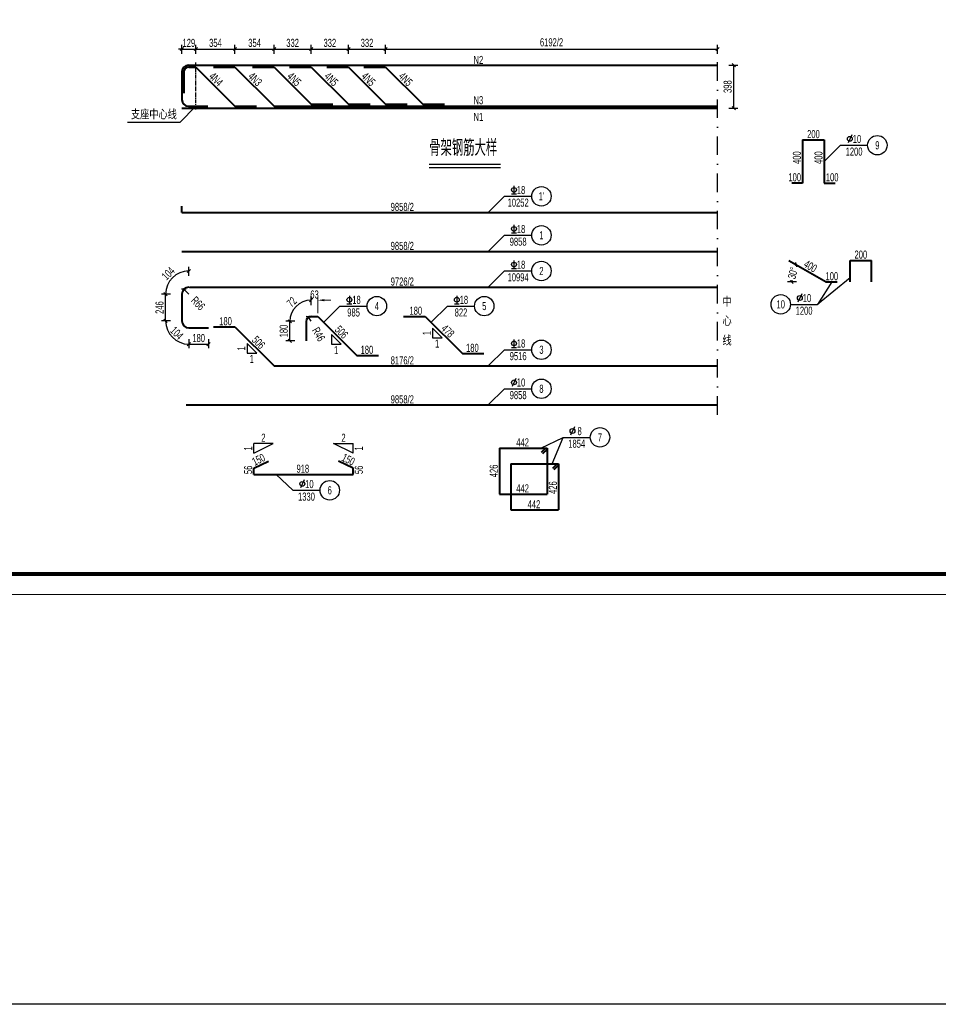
# Model space of a CAD drawing. Header units: millimetres. Extents: x -120871 to -111289, y -80062 to -71425.
# Tile 21 of 37: x -114070 to -112936, y -80062 to -78846. Entities that reach past the tile are written whole.
import ezdxf
from ezdxf.enums import TextEntityAlignment as Align

# ---------------------------------------------------------------- set-up
doc = ezdxf.new("R2010")
doc.units = ezdxf.units.MM
doc.header["$LTSCALE"] = 0.3
doc.header["$PDMODE"] = 99
doc.linetypes.add('CENTER', pattern=[50.8, 31.75, -6.35, 6.35, -6.35])
doc.linetypes.add('DASHDOTX2', pattern=[50.8, 25.4, -12.7, 0, -12.7])
doc.layers.get('0').update_dxf_attribs({"lineweight": 18})
for name, color, linetype, lineweight in [('BM1', 7, 'Continuous', 15), ('文字', 4, 'Continuous', 18), ('标注', 7, 'Continuous', 18), ('钢筋', 1, 'Continuous', 40)]:
    doc.layers.add(name, color=color, linetype=linetype, lineweight=lineweight)
for name, color, linetype in [('LOCKUP', 7, 'Continuous'), ('其它', 5, 'Continuous'), ('点划线', 7, 'CENTER'), ('附属', 7, 'Continuous')]:
    doc.layers.add(name, color=color, linetype=linetype)
doc.styles.add('hz-e', font='hztxt_e.shx', dxfattribs={"width": 0.7, "bigfont": 'hztxt.shx'})
doc.dimstyles.new('ISO-50', dxfattribs={"dimscale": 0.625, "dimtxt": 25, "dimasz": 10, "dimexe": 12.5, "dimexo": 6.25, "dimgap": 6.25, "dimtad": 1, "dimdec": 0, "dimdsep": 46, "dimtxsty": 'hz-e', "dimblk": 'OBLIQUE', "dimcen": 2.5, "dimadec": 0, "dimazin": 0, "dimtfac": 1, "dimtdec": 0, "dimtix": 1, "dimtmove": 2, "dimatfit": 3, "dimldrblk": 'OBLIQUE', "dimfxl": 15, "dimfxlon": 1, "dimarcsym": 0})

# ---------------------------------------------------------------- blocks, each defined once
blk = doc.blocks.new('_Oblique')
at = {"color": 0, "linetype": 'ByBlock', "lineweight": -2}
blk.add_line((-0.5, -0.5), (0.5, 0.5), dxfattribs=at)
blk = doc.blocks.new('*D208')
at = {"layer": 'Defpoints', "color": 0}
for p in [(-113120.5, -79143.2), (-113114.4, -79155.3), (-113074.3, -79169.9), (-113074.3, -79169.9), (-113061, -79169.9)]:
    blk.add_point(p, dxfattribs=at)
at = {"layer": '标注', "color": 0, "lineweight": -2}
blk.add_line((-113111, -79169.9), (-113122, -79169.9), dxfattribs=at)
for start, end in [(150, 152.9763), (177.0237, 180)]:
    blk.add_arc((-113074.3, -79169.9), 42.7, start, end, dxfattribs=at)
at = {"layer": '标注', "color": 0, "lineweight": -2, "xscale": 4, "yscale": 4, "zscale": 4}
for p, rotation in [((-113111.3, -79148.6), 59.99999999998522), ((-113117, -79169.9), 270.000000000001)]:
    blk.add_blockref('_Oblique', p, dxfattribs=dict(at, rotation=rotation))
at = {"layer": '标注', "color": 0, "insert": (-113115.5, -79158.9), "char_height": 10, "attachment_point": 5, "rotation": 75, "style": 'hz-e'}
blk.add_mtext('30°', dxfattribs=at)
blk = doc.blocks.new('*D121')
at = {"layer": 'Defpoints', "color": 0}
for p in [(-113208.5, -78902.2), (-113188.5, -78902.2), (-113208.5, -78955.2)]:
    blk.add_point(p, dxfattribs=at)
at = {"layer": '标注', "color": 0, "lineweight": -2}
for p, q in [((-113194.5, -78902.2), (-113183.5, -78902.2)), ((-113188.5, -78955.2), (-113188.5, -78902.2)), ((-113194.5, -78955.2), (-113183.5, -78955.2))]:
    blk.add_line(p, q, dxfattribs=at)
at = {"layer": '标注', "color": 0, "lineweight": -2, "xscale": 4, "yscale": 4, "zscale": 4}
for p, rotation in [((-113188.5, -78902.2), 90), ((-113188.5, -78955.2), 270)]:
    blk.add_blockref('_Oblique', p, dxfattribs=dict(at, rotation=rotation))
at = {"layer": '标注', "color": 0, "insert": (-113196, -78928.7), "char_height": 10, "attachment_point": 5, "rotation": 90, "style": 'hz-e'}
blk.add_mtext('398', dxfattribs=at)
blk = doc.blocks.new('*D178')
at = {"layer": 'Defpoints', "color": 0}
for p in [(-113208.5, -78882.2), (-113618.3, -78902.2), (-113208.5, -78902.2)]:
    blk.add_point(p, dxfattribs=at)
at = {"layer": '标注', "color": 0, "lineweight": -2}
for p, q in [((-113618.3, -78888.2), (-113618.3, -78877.2)), ((-113208.5, -78888.2), (-113208.5, -78877.2)), ((-113618.3, -78882.2), (-113208.5, -78882.2))]:
    blk.add_line(p, q, dxfattribs=at)
at = {"layer": '标注', "color": 0, "lineweight": -2, "xscale": 4, "yscale": 4, "zscale": 4, "rotation": 180}
blk.add_blockref('_Oblique', (-113618.3, -78882.2), dxfattribs=at)
at = {"layer": '标注', "color": 0, "lineweight": -2, "xscale": 4, "yscale": 4, "zscale": 4}
blk.add_blockref('_Oblique', (-113208.5, -78882.2), dxfattribs=at)
at = {"layer": '标注', "color": 0, "insert": (-113413.4, -78874), "char_height": 10, "attachment_point": 5, "style": 'hz-e'}
blk.add_mtext('6192/2', dxfattribs=at)
blk = doc.blocks.new('*D179')
at = {"layer": 'Defpoints', "color": 0}
for p in [(-113852.4, -78882.2), (-113869.8, -78902.2), (-113852.4, -78902.2)]:
    blk.add_point(p, dxfattribs=at)
at = {"layer": '标注', "color": 0, "lineweight": -2}
for p, q in [((-113869.8, -78888.2), (-113869.8, -78877.2)), ((-113852.4, -78888.2), (-113852.4, -78877.2)), ((-113869.8, -78882.2), (-113873.8, -78882.2)), ((-113869.8, -78882.2), (-113852.4, -78882.2)), ((-113852.4, -78882.2), (-113848.4, -78882.2))]:
    blk.add_line(p, q, dxfattribs=at)
at = {"layer": '标注', "color": 0, "lineweight": -2, "xscale": 4, "yscale": 4, "zscale": 4}
blk.add_blockref('_Oblique', (-113869.8, -78882.2), dxfattribs=at)
at = {"layer": '标注', "color": 0, "lineweight": -2, "xscale": 4, "yscale": 4, "zscale": 4, "rotation": 180}
blk.add_blockref('_Oblique', (-113852.4, -78882.2), dxfattribs=at)
at = {"layer": '标注', "color": 0, "insert": (-113861.1, -78874.7), "char_height": 10, "attachment_point": 5, "style": 'hz-e'}
blk.add_mtext('129', dxfattribs=at)
blk = doc.blocks.new('*D180')
at = {"layer": 'Defpoints', "color": 0}
for p in [(-113804.2, -78882.2), (-113852.4, -78902.2), (-113804.2, -78902.2)]:
    blk.add_point(p, dxfattribs=at)
at = {"layer": '标注', "color": 0, "lineweight": -2}
for p, q in [((-113852.4, -78888.2), (-113852.4, -78877.2)), ((-113804.2, -78888.2), (-113804.2, -78877.2)), ((-113852.4, -78882.2), (-113804.2, -78882.2))]:
    blk.add_line(p, q, dxfattribs=at)
at = {"layer": '标注', "color": 0, "lineweight": -2, "xscale": 4, "yscale": 4, "zscale": 4, "rotation": 180}
blk.add_blockref('_Oblique', (-113852.4, -78882.2), dxfattribs=at)
at = {"layer": '标注', "color": 0, "lineweight": -2, "xscale": 4, "yscale": 4, "zscale": 4}
blk.add_blockref('_Oblique', (-113804.2, -78882.2), dxfattribs=at)
at = {"layer": '标注', "color": 0, "insert": (-113828.3, -78874.7), "char_height": 10, "attachment_point": 5, "style": 'hz-e'}
blk.add_mtext('354', dxfattribs=at)
blk = doc.blocks.new('*D181')
at = {"layer": 'Defpoints', "color": 0}
for p in [(-113755.9, -78882.2), (-113804.2, -78902.2), (-113755.9, -78902.2)]:
    blk.add_point(p, dxfattribs=at)
at = {"layer": '标注', "color": 0, "lineweight": -2}
for p, q in [((-113804.2, -78888.2), (-113804.2, -78877.2)), ((-113755.9, -78888.2), (-113755.9, -78877.2)), ((-113804.2, -78882.2), (-113755.9, -78882.2))]:
    blk.add_line(p, q, dxfattribs=at)
at = {"layer": '标注', "color": 0, "lineweight": -2, "xscale": 4, "yscale": 4, "zscale": 4, "rotation": 180}
blk.add_blockref('_Oblique', (-113804.2, -78882.2), dxfattribs=at)
at = {"layer": '标注', "color": 0, "lineweight": -2, "xscale": 4, "yscale": 4, "zscale": 4}
blk.add_blockref('_Oblique', (-113755.9, -78882.2), dxfattribs=at)
at = {"layer": '标注', "color": 0, "insert": (-113780, -78874.7), "char_height": 10, "attachment_point": 5, "style": 'hz-e'}
blk.add_mtext('354', dxfattribs=at)
blk = doc.blocks.new('*D182')
at = {"layer": 'Defpoints', "color": 0}
for p in [(-113710, -78882.2), (-113755.9, -78902.2), (-113710, -78902.2)]:
    blk.add_point(p, dxfattribs=at)
at = {"layer": '标注', "color": 0, "lineweight": -2}
for p, q in [((-113755.9, -78888.2), (-113755.9, -78877.2)), ((-113710, -78888.2), (-113710, -78877.2)), ((-113755.9, -78882.2), (-113710, -78882.2))]:
    blk.add_line(p, q, dxfattribs=at)
at = {"layer": '标注', "color": 0, "lineweight": -2, "xscale": 4, "yscale": 4, "zscale": 4, "rotation": 180}
blk.add_blockref('_Oblique', (-113755.9, -78882.2), dxfattribs=at)
at = {"layer": '标注', "color": 0, "lineweight": -2, "xscale": 4, "yscale": 4, "zscale": 4}
blk.add_blockref('_Oblique', (-113710, -78882.2), dxfattribs=at)
at = {"layer": '标注', "color": 0, "insert": (-113733, -78874.7), "char_height": 10, "attachment_point": 5, "style": 'hz-e'}
blk.add_mtext('332', dxfattribs=at)
blk = doc.blocks.new('*D183')
at = {"layer": 'Defpoints', "color": 0}
for p in [(-113664.2, -78882.2), (-113710, -78902.2), (-113664.2, -78902.2)]:
    blk.add_point(p, dxfattribs=at)
at = {"layer": '标注', "color": 0, "lineweight": -2}
for p, q in [((-113710, -78888.2), (-113710, -78877.2)), ((-113664.2, -78888.2), (-113664.2, -78877.2)), ((-113710, -78882.2), (-113664.2, -78882.2))]:
    blk.add_line(p, q, dxfattribs=at)
at = {"layer": '标注', "color": 0, "lineweight": -2, "xscale": 4, "yscale": 4, "zscale": 4, "rotation": 180}
blk.add_blockref('_Oblique', (-113710, -78882.2), dxfattribs=at)
at = {"layer": '标注', "color": 0, "lineweight": -2, "xscale": 4, "yscale": 4, "zscale": 4}
blk.add_blockref('_Oblique', (-113664.2, -78882.2), dxfattribs=at)
at = {"layer": '标注', "color": 0, "insert": (-113687.1, -78874.7), "char_height": 10, "attachment_point": 5, "style": 'hz-e'}
blk.add_mtext('332', dxfattribs=at)
blk = doc.blocks.new('*D184')
at = {"layer": 'Defpoints', "color": 0}
for p in [(-113618.3, -78882.2), (-113664.2, -78902.2), (-113618.3, -78902.2)]:
    blk.add_point(p, dxfattribs=at)
at = {"layer": '标注', "color": 0, "lineweight": -2}
for p, q in [((-113664.2, -78888.2), (-113664.2, -78877.2)), ((-113618.3, -78888.2), (-113618.3, -78877.2)), ((-113664.2, -78882.2), (-113618.3, -78882.2))]:
    blk.add_line(p, q, dxfattribs=at)
at = {"layer": '标注', "color": 0, "lineweight": -2, "xscale": 4, "yscale": 4, "zscale": 4, "rotation": 180}
blk.add_blockref('_Oblique', (-113664.2, -78882.2), dxfattribs=at)
at = {"layer": '标注', "color": 0, "lineweight": -2, "xscale": 4, "yscale": 4, "zscale": 4}
blk.add_blockref('_Oblique', (-113618.3, -78882.2), dxfattribs=at)
at = {"layer": '标注', "color": 0, "insert": (-113641.2, -78874.7), "char_height": 10, "attachment_point": 5, "style": 'hz-e'}
blk.add_mtext('332', dxfattribs=at)
blk = doc.blocks.new('*D185')
at = {"layer": 'Defpoints', "color": 0}
for p in [(-113869.8, -79217.9), (-113861, -79217.9), (-113861, -79217.9), (-113861, -79226.7), (-113885.9, -79232.3)]:
    blk.add_point(p, dxfattribs=at)
at = {"layer": '标注', "color": 0, "lineweight": -2}
for p, q in [((-113883.8, -79217.9), (-113894.8, -79217.9)), ((-113861, -79240.7), (-113861, -79251.7))]:
    blk.add_line(p, q, dxfattribs=at)
blk.add_arc((-113861, -79217.9), 28.8, 180, 270, dxfattribs=at)
at = {"layer": '标注', "color": 0, "lineweight": -2, "xscale": 4, "yscale": 4, "zscale": 4, "rotation": 90.00000000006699}
blk.add_blockref('_Oblique', (-113889.8, -79217.9), dxfattribs=at)
at = {"layer": '标注', "color": 0, "lineweight": -2, "xscale": 4, "yscale": 4, "zscale": 4}
blk.add_blockref('_Oblique', (-113861, -79246.7), dxfattribs=at)
at = {"layer": '标注', "color": 0, "insert": (-113876, -79233), "char_height": 10, "attachment_point": 5, "rotation": 315, "style": 'hz-e'}
blk.add_mtext('104', dxfattribs=at)
blk = doc.blocks.new('*D186')
at = {"layer": 'Defpoints', "color": 0}
for p in [(-113875.4, -79160.2), (-113861, -79176.3), (-113869.8, -79185.1), (-113861, -79185.1), (-113861, -79185.1)]:
    blk.add_point(p, dxfattribs=at)
at = {"layer": '标注', "color": 0, "lineweight": -2}
for p, q in [((-113861, -79162.3), (-113861, -79151.3)), ((-113883.8, -79185.1), (-113894.8, -79185.1))]:
    blk.add_line(p, q, dxfattribs=at)
blk.add_arc((-113861, -79185.1), 28.8, 90, 180, dxfattribs=at)
at = {"layer": '标注', "color": 0, "lineweight": -2, "xscale": 4, "yscale": 4, "zscale": 4}
blk.add_blockref('_Oblique', (-113861, -79156.3), dxfattribs=at)
at = {"layer": '标注', "color": 0, "lineweight": -2, "xscale": 4, "yscale": 4, "zscale": 4, "rotation": 270.000000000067}
blk.add_blockref('_Oblique', (-113889.8, -79185.1), dxfattribs=at)
at = {"layer": '标注', "color": 0, "insert": (-113886.6, -79159.4), "char_height": 10, "attachment_point": 5, "rotation": 45, "style": 'hz-e'}
blk.add_mtext('104', dxfattribs=at)
blk = doc.blocks.new('*D187')
at = {"layer": 'Defpoints', "color": 0}
for p in [(-113723.4, -79195.9), (-113710.3, -79212.4), (-113716.5, -79218.5), (-113710.3, -79218.5), (-113710.3, -79230.3)]:
    blk.add_point(p, dxfattribs=at)
at = {"layer": '标注', "color": 0, "lineweight": -2}
for p, q in [((-113710.3, -79198.4), (-113710.3, -79187.4)), ((-113730.5, -79218.5), (-113741.5, -79218.5))]:
    blk.add_line(p, q, dxfattribs=at)
blk.add_arc((-113710.3, -79218.5), 26.1, 90, 180, dxfattribs=at)
at = {"layer": '标注', "color": 0, "lineweight": -2, "xscale": 4, "yscale": 4, "zscale": 4}
blk.add_blockref('_Oblique', (-113710.3, -79192.4), dxfattribs=at)
at = {"layer": '标注', "color": 0, "lineweight": -2, "xscale": 4, "yscale": 4, "zscale": 4, "rotation": 270.0000000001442}
blk.add_blockref('_Oblique', (-113736.5, -79218.5), dxfattribs=at)
at = {"layer": '标注', "color": 0, "insert": (-113734.1, -79194.7), "char_height": 10, "attachment_point": 5, "rotation": 45, "style": 'hz-e'}
blk.add_mtext('72', dxfattribs=at)
blk = doc.blocks.new('*D188')
at = {"layer": 'Defpoints', "color": 0}
for p in [(-113867.2, -79178.9), (-113861, -79185.1)]:
    blk.add_point(p, dxfattribs=at)
at = {"layer": '标注', "color": 0, "lineweight": -2}
blk.add_line((-113861, -79185.1), (-113867.2, -79178.9), dxfattribs=at)
at = {"layer": '标注', "color": 0, "lineweight": -2, "xscale": 4, "yscale": 4, "zscale": 4, "rotation": 135.0000000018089}
blk.add_blockref('_Oblique', (-113867.2, -79178.9), dxfattribs=at)
at = {"layer": '标注', "color": 0, "insert": (-113849.8, -79196.3), "char_height": 10, "attachment_point": 5, "rotation": 315, "style": 'hz-e'}
blk.add_mtext('R66', dxfattribs=at)
blk = doc.blocks.new('*D189')
at = {"layer": 'Defpoints', "color": 0}
for p in [(-113713.4, -79213.2), (-113710.3, -79218.5)]:
    blk.add_point(p, dxfattribs=at)
at = {"layer": '标注', "color": 0, "lineweight": -2}
blk.add_line((-113710.3, -79218.5), (-113713.4, -79213.2), dxfattribs=at)
at = {"layer": '标注', "color": 0, "lineweight": -2, "xscale": 4, "yscale": 4, "zscale": 4, "rotation": 120.1531960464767}
blk.add_blockref('_Oblique', (-113713.4, -79213.2), dxfattribs=at)
at = {"layer": '标注', "color": 0, "insert": (-113701, -79234.5), "char_height": 10, "attachment_point": 5, "rotation": 300.1532, "style": 'hz-e'}
blk.add_mtext('R46', dxfattribs=at)
blk = doc.blocks.new('*D211')
at = {"layer": 'Defpoints', "color": 0}
for p in [(-113736.5, -79218.5), (-113716.5, -79218.5), (-113716.5, -79242.5)]:
    blk.add_point(p, dxfattribs=at)
at = {"layer": '标注', "color": 0, "lineweight": -2}
for p, q in [((-113730.5, -79218.5), (-113741.5, -79218.5)), ((-113736.5, -79242.5), (-113736.5, -79218.5)), ((-113730.5, -79242.5), (-113741.5, -79242.5))]:
    blk.add_line(p, q, dxfattribs=at)
at = {"layer": '标注', "color": 0, "lineweight": -2, "xscale": 4, "yscale": 4, "zscale": 4}
for p, rotation in [((-113736.5, -79218.5), 90), ((-113736.5, -79242.5), 270)]:
    blk.add_blockref('_Oblique', p, dxfattribs=dict(at, rotation=rotation))
at = {"layer": '标注', "color": 0, "insert": (-113744, -79230.5), "char_height": 10, "attachment_point": 5, "rotation": 90, "style": 'hz-e'}
blk.add_mtext('180', dxfattribs=at)
blk = doc.blocks.new('*D212')
at = {"layer": 'Defpoints', "color": 0}
for p in [(-113861, -79226.7), (-113837, -79226.7), (-113837, -79246.7)]:
    blk.add_point(p, dxfattribs=at)
at = {"layer": '标注', "color": 0, "lineweight": -2}
for p, q in [((-113861, -79240.7), (-113861, -79251.7)), ((-113837, -79240.7), (-113837, -79251.7)), ((-113861, -79246.7), (-113837, -79246.7))]:
    blk.add_line(p, q, dxfattribs=at)
at = {"layer": '标注', "color": 0, "lineweight": -2, "xscale": 4, "yscale": 4, "zscale": 4, "rotation": 180}
blk.add_blockref('_Oblique', (-113861, -79246.7), dxfattribs=at)
at = {"layer": '标注', "color": 0, "lineweight": -2, "xscale": 4, "yscale": 4, "zscale": 4}
blk.add_blockref('_Oblique', (-113837, -79246.7), dxfattribs=at)
at = {"layer": '标注', "color": 0, "insert": (-113849, -79239.2), "char_height": 10, "attachment_point": 5, "style": 'hz-e'}
blk.add_mtext('180', dxfattribs=at)
blk = doc.blocks.new('*D213')
at = {"layer": 'Defpoints', "color": 0}
for p in [(-113889.8, -79185.1), (-113869.8, -79185.1), (-113869.8, -79217.9)]:
    blk.add_point(p, dxfattribs=at)
at = {"layer": '标注', "color": 0, "lineweight": -2}
for p, q in [((-113883.8, -79185.1), (-113894.8, -79185.1)), ((-113889.8, -79217.9), (-113889.8, -79185.1)), ((-113883.8, -79217.9), (-113894.8, -79217.9))]:
    blk.add_line(p, q, dxfattribs=at)
at = {"layer": '标注', "color": 0, "lineweight": -2, "xscale": 4, "yscale": 4, "zscale": 4}
for p, rotation in [((-113889.8, -79185.1), 90), ((-113889.8, -79217.9), 270)]:
    blk.add_blockref('_Oblique', p, dxfattribs=dict(at, rotation=rotation))
at = {"layer": '标注', "color": 0, "insert": (-113897.3, -79201.5), "char_height": 10, "attachment_point": 5, "rotation": 90, "style": 'hz-e'}
blk.add_mtext('246', dxfattribs=at)

msp = doc.modelspace()

# ---------------------------------------------------------------- linework, layer by layer
msp.add_line((-114282.192, -79555.673), (-112160.777, -79555.673))
at = {"layer": 'BM1', "color": 0, "linetype": 'Continuous', "const_width": 4.999}
msp.add_lwpolyline([(-114198.27, -79530.676), (-114198.27, -78095.672), (-112185.775, -78095.672), (-112185.775, -79530.676)], close=True, dxfattribs=at)
at = {"layer": 'LOCKUP'}
msp.add_lwpolyline([(-115479.261, -72420.706), (-111289.294, -72420.706), (-111289.294, -80061.931), (-115479.261, -80061.931)], close=True, dxfattribs=at)
at = {"layer": '其它', "color": 5, "ltscale": 0.5}
msp.add_line((-113564.526, -79024.37), (-113476.23, -79024.37), dxfattribs=at)
at = {"layer": '标注', "ltscale": 0.5}
for p, q in [((-113701.92, -79208.383), (-113701.92, -79188.383)), ((-113693.92, -79192.383), (-113685.92, -79192.383))]:
    msp.add_line(p, q, dxfattribs=at)
at = {"layer": '标注'}
msp.add_solid([(-113693.92, -79191.05), (-113693.92, -79193.717), (-113701.92, -79192.383)], dxfattribs=at)
at = {"layer": '点划线', "linetype": 'CENTER', "ltscale": 0.5}
msp.add_line((-113852.424, -78956.906), (-113852.424, -78898.24), dxfattribs=at)
at = {"layer": '点划线', "linetype": 'DASHDOTX2', "ltscale": 3}
msp.add_line((-113208.493, -79333.826), (-113208.493, -78898.24), dxfattribs=at)
at = {"layer": '钢筋', "ltscale": 0.5}
for p, q in [((-113869.757, -78910.173), (-113869.757, -78944.973)), ((-113867.357, -78910.973), (-113867.357, -78936.573)), ((-113861.757, -78902.173), (-113208.493, -78902.173)), ((-113860.957, -78904.573), (-113852.424, -78904.573)), ((-113852.424, -78904.573), (-113804.157, -78952.84)), ((-113830.824, -78904.573), (-113804.157, -78904.573)), ((-113804.157, -78904.573), (-113755.89, -78952.84)), ((-113782.557, -78904.573), (-113755.89, -78904.573)), ((-113755.89, -78904.573), (-113710.024, -78950.44)), ((-113736.69, -78904.573), (-113710.024, -78904.573)), ((-113710.024, -78904.573), (-113664.157, -78950.44)), ((-113690.824, -78904.573), (-113664.157, -78904.573)), ((-113664.157, -78904.573), (-113618.29, -78950.44)), ((-113644.957, -78904.573), (-113618.29, -78904.573)), ((-113618.29, -78904.573), (-113572.424, -78950.44)), ((-113869.757, -78955.24), (-113208.493, -78955.24)), ((-113861.757, -78952.84), (-113837.757, -78952.84)), ((-113804.157, -78952.84), (-113777.49, -78952.84)), ((-113755.89, -78952.84), (-113208.493, -78952.84)), ((-113710.024, -78950.44), (-113683.357, -78950.44)), ((-113664.157, -78950.44), (-113637.49, -78950.44)), ((-113618.29, -78950.44), (-113591.624, -78950.44)), ((-113572.424, -78950.44), (-113545.757, -78950.44)), ((-113103.461, -78994.386), (-113103.461, -79047.719)), ((-113103.461, -78994.386), (-113076.795, -78994.386)), ((-113076.795, -78994.386), (-113076.795, -79047.719)), ((-113103.461, -79047.719), (-113116.795, -79047.719)), ((-113076.795, -79047.719), (-113063.461, -79047.719)), ((-113869.757, -79084.1), (-113869.757, -79076.1)), ((-113869.757, -79084.1), (-113208.493, -79084.1)), ((-113869.757, -79132.267), (-113208.493, -79132.267)), ((-113120.5, -79143.238), (-113074.312, -79169.905)), ((-113044.977, -79143.238), (-113018.31, -79143.238)), ((-113044.977, -79169.905), (-113044.977, -79143.238)), ((-113018.31, -79169.905), (-113018.31, -79143.238)), ((-113860.424, -79176.293), (-113208.493, -79176.293)), ((-113074.312, -79169.905), (-113060.979, -79169.905)), ((-113869.757, -79185.093), (-113869.757, -79217.893)), ((-113710.32, -79212.383), (-113701.92, -79212.383)), ((-113701.92, -79212.383), (-113653.653, -79260.65)), ((-113595.998, -79212.383), (-113569.332, -79212.383)), ((-113569.332, -79212.383), (-113523.465, -79258.25)), ((-113860.957, -79226.693), (-113836.957, -79226.693)), ((-113830.824, -79225.34), (-113804.157, -79225.34)), ((-113804.157, -79225.34), (-113755.89, -79273.607)), ((-113716.453, -79218.517), (-113716.453, -79242.517)), ((-113653.653, -79260.65), (-113626.986, -79260.65)), ((-113523.465, -79258.25), (-113496.798, -79258.25)), ((-113755.89, -79273.607), (-113208.493, -79273.607)), ((-113864.424, -79321.774), (-113208.493, -79321.774)), ((-113477.687, -79374.98), (-113477.687, -79431.78)), ((-113477.687, -79374.98), (-113418.754, -79374.98)), ((-113420.451, -79374.98), (-113426.108, -79380.637)), ((-113418.754, -79374.98), (-113418.754, -79431.78)), ((-113418.754, -79376.677), (-113424.411, -79382.334)), ((-113780.855, -79399.987), (-113762.967, -79391.043)), ((-113780.855, -79407.587), (-113780.855, -79399.987)), ((-113658.455, -79399.987), (-113676.344, -79391.043)), ((-113658.455, -79407.587), (-113658.455, -79399.987)), ((-113463.687, -79394.607), (-113404.754, -79394.607)), ((-113463.687, -79394.607), (-113463.687, -79451.407)), ((-113406.451, -79394.607), (-113412.108, -79400.264)), ((-113404.754, -79396.304), (-113410.411, -79401.961)), ((-113404.754, -79394.607), (-113404.754, -79451.407)), ((-113780.855, -79407.587), (-113658.455, -79407.587)), ((-113477.687, -79431.78), (-113418.754, -79431.78)), ((-113463.687, -79451.407), (-113404.754, -79451.407))]:
    msp.add_line(p, q, dxfattribs=at)
for centre, radius, start, end in [((-113861.757, -78910.173), 8, 90, 180), ((-113860.957, -78910.973), 6.4, 90, 180), ((-113861.757, -78944.84), 8, 180, 270), ((-113860.957, -79185.093), 8.8, 90, 180), ((-113710.32, -79218.517), 6.133, 90, 180), ((-113860.957, -79217.893), 8.8, 180, 270)]:
    msp.add_arc(centre, radius, start, end, dxfattribs=at)
at = {"layer": '附属', "ltscale": 0.5}
for p, q in [((-113852.424, -78952.906), (-113872.424, -78972.812)), ((-113872.424, -78972.812), (-113936.666, -78972.906)), ((-113076.795, -79021.053), (-113056.795, -79001.053)), ((-113056.795, -79001.053), (-113023.249, -79001.053)), ((-113564.526, -79028.37), (-113476.23, -79028.37)), ((-113459.806, -79051.235), (-113459.806, -79061.235)), ((-113491.455, -79084.1), (-113471.455, -79064.1)), ((-113471.455, -79064.1), (-113437.909, -79064.1)), ((-113462.806, -79061.235), (-113456.806, -79061.235)), ((-113459.806, -79099.402), (-113459.806, -79109.402)), ((-113491.455, -79132.267), (-113471.455, -79112.267)), ((-113471.455, -79112.267), (-113437.909, -79112.267)), ((-113462.806, -79109.402), (-113456.806, -79109.402)), ((-113459.806, -79143.429), (-113459.806, -79153.429)), ((-113491.455, -79176.293), (-113471.455, -79156.293)), ((-113471.455, -79156.293), (-113437.909, -79156.293)), ((-113462.806, -79153.429), (-113456.806, -79153.429)), ((-113044.977, -79164.673), (-113084.977, -79197.519)), ((-113067.302, -79169.905), (-113084.977, -79197.519)), ((-113662.951, -79186.839), (-113662.951, -79196.839)), ((-113530.363, -79186.839), (-113530.363, -79196.839)), ((-113694.6, -79219.704), (-113674.6, -79199.704)), ((-113674.6, -79199.704), (-113641.054, -79199.704)), ((-113665.951, -79196.839), (-113659.951, -79196.839)), ((-113562.012, -79219.704), (-113542.012, -79199.704)), ((-113542.012, -79199.704), (-113508.466, -79199.704)), ((-113533.363, -79196.839), (-113527.363, -79196.839)), ((-113118.523, -79197.519), (-113084.977, -79197.519)), ((-113560.427, -79226.945), (-113560.427, -79238.945)), ((-113548.427, -79238.945), (-113560.427, -79226.945)), ((-113673.079, -79246.881), (-113685.079, -79234.881)), ((-113685.079, -79234.881), (-113685.079, -79246.881)), ((-113560.427, -79238.945), (-113548.427, -79238.945)), ((-113459.806, -79240.742), (-113459.806, -79250.742)), ((-113789.298, -79245.856), (-113789.298, -79257.856)), ((-113777.298, -79257.856), (-113789.298, -79245.856)), ((-113685.079, -79246.881), (-113673.079, -79246.881)), ((-113491.455, -79273.607), (-113471.455, -79253.607)), ((-113471.455, -79253.607), (-113437.909, -79253.607)), ((-113462.806, -79250.742), (-113456.806, -79250.742)), ((-113789.298, -79257.856), (-113777.298, -79257.856)), ((-113491.455, -79321.774), (-113471.455, -79301.774)), ((-113471.455, -79301.774), (-113437.909, -79301.774)), ((-113426.754, -79374.98), (-113399.19, -79361.803)), ((-113412.754, -79394.607), (-113399.19, -79361.803)), ((-113399.19, -79361.803), (-113365.645, -79361.803)), ((-113780.855, -79381.319), (-113780.855, -79369.319)), ((-113756.855, -79369.319), (-113780.855, -79369.319)), ((-113780.855, -79381.319), (-113756.855, -79369.319)), ((-113658.455, -79381.319), (-113682.455, -79369.319)), ((-113682.455, -79369.319), (-113658.455, -79369.319)), ((-113658.455, -79381.319), (-113658.455, -79369.319)), ((-113753.166, -79407.587), (-113732.737, -79427.149)), ((-113732.737, -79427.149), (-113699.191, -79427.149))]:
    msp.add_line(p, q, dxfattribs=at)
at = {"layer": '附属', "color": 7, "ltscale": 0.5}
for p, q in [((-113042.814, -78988.188), (-113047.477, -78998.188)), ((-113104.542, -79184.654), (-113109.205, -79194.654)), ((-113457.474, -79288.909), (-113462.138, -79298.909)), ((-113385.21, -79348.938), (-113389.873, -79358.938)), ((-113718.757, -79414.284), (-113723.42, -79424.284))]:
    msp.add_line(p, q, dxfattribs=at)
for centre in [(-113045.146, -78993.188), (-113106.874, -79189.654), (-113459.806, -79293.909), (-113387.542, -79353.938), (-113721.088, -79419.284)]:
    msp.add_circle(centre, 3, dxfattribs=at)
at = {"layer": '附属', "ltscale": 0.5}
for centre, radius in [((-113011.249, -79001.053), 12), ((-113459.806, -79056.235), 3), ((-113425.909, -79064.1), 12), ((-113459.806, -79104.402), 3), ((-113425.909, -79112.267), 12), ((-113425.909, -79156.293), 12), ((-113459.806, -79148.429), 3), ((-113662.951, -79191.839), 3), ((-113629.054, -79199.704), 12), ((-113530.363, -79191.839), 3), ((-113496.466, -79199.704), 12), ((-113130.523, -79197.519), 12), ((-113425.909, -79253.607), 12), ((-113459.806, -79245.742), 3), ((-113425.909, -79301.774), 12), ((-113459.806, -79293.909), 3), ((-113353.645, -79361.803), 12), ((-113687.191, -79427.149), 12)]:
    msp.add_circle(centre, radius, dxfattribs=at)

# ---------------------------------------------------------------- texts
at = {"layer": '文字', "style": 'hz-e', "width": 0.7}
for s, height, p in [('N2', 10, (-113509.716, -78900.724)), ('N3', 10, (-113509.716, -78950.444)), ('N1', 10, (-113509.716, -78971.031)), ('骨架钢筋大样', 20, (-113564.484, -79014.185)), ('180', 10, (-113588.805, -79210.383)), ('180', 10, (-113823.63, -79223.34)), ('180', 10, (-113649.126, -79258.65)), ('180', 10, (-113518.938, -79256.25)), ('442', 10, (-113456.924, -79372.98)), ('442', 10, (-113456.924, -79429.78)), ('442', 10, (-113442.924, -79449.407))]:
    msp.add_text(s, height=height, dxfattribs=at).set_placement(p)
for s, p in [('4N4', (-113837.16, -78917.009)), ('4N3', (-113788.96, -78916.942)), ('4N5', (-113740.693, -78916.942)), ('4N5', (-113694.827, -78916.942)), ('4N5', (-113648.96, -78916.942)), ('4N5', (-113603.093, -78916.942)), ('506', (-113681.728, -79229.747)), ('478', (-113550.45, -79228.437)), ('506', (-113784.139, -79242.53))]:
    msp.add_text(s, height=10, rotation=315, dxfattribs=at).set_placement(p)
for s, height, p in [('支座中心线', 12, (-113904.294, -78962.236)), ('200', 10, (-113090.128, -78987.27)), ('10', 10, (-113036.405, -78993.313)), ('9', 10, (-113011.249, -79001.053)), ('1200', 10, (-113039.983, -79008.883)), ('100', 10, (-113113.235, -79040.603)), ('100', 10, (-113067.021, -79040.603)), ('18', 10, (-113451.065, -79056.36)), ("1'", 10, (-113425.909, -79064.1)), ('9858/2', 10, (-113597.654, -79076.984)), ('10252', 10, (-113454.644, -79071.93)), ('18', 10, (-113451.065, -79104.527)), ('1', 10, (-113425.909, -79112.267)), ('9858/2', 10, (-113597.654, -79125.151)), ('9858', 10, (-113454.644, -79120.097)), ('200', 10, (-113031.643, -79136.122)), ('18', 10, (-113451.065, -79148.553)), ('2', 10, (-113425.909, -79156.293)), ('100', 10, (-113067.471, -79162.789)), ('9726/2', 10, (-113597.654, -79169.177)), ('10994', 10, (-113454.644, -79164.123)), ('18', 10, (-113654.21, -79191.964)), ('18', 10, (-113521.622, -79191.964)), ('中', 12, (-113196.725, -79193.57)), ('10', 10, (-113130.523, -79197.519)), ('10', 10, (-113098.133, -79189.779)), ('985', 10, (-113657.789, -79207.534)), ('4', 10, (-113629.054, -79199.704)), ('822', 10, (-113525.201, -79207.534)), ('5', 10, (-113496.466, -79199.704)), ('1200', 10, (-113101.712, -79205.349)), ('心', 12, (-113196.725, -79217.57)), ('1', 10, (-113554.652, -79246.061)), ('18', 10, (-113451.065, -79245.867)), ('线', 12, (-113196.725, -79241.57)), ('1', 10, (-113679.303, -79253.998)), ('3', 10, (-113425.909, -79253.607)), ('1', 10, (-113783.523, -79264.972)), ('8176/2', 10, (-113597.654, -79266.491)), ('9516', 10, (-113454.644, -79261.437)), ('10', 10, (-113451.065, -79294.034)), ('8', 10, (-113425.909, -79301.774)), ('9858/2', 10, (-113597.654, -79314.658)), ('9858', 10, (-113454.644, -79309.604)), ('8', 10, (-113378.801, -79354.063)), ('2', 10, (-113769.126, -79362.203)), ('2', 10, (-113670.184, -79362.203)), ('1854', 10, (-113382.379, -79369.633)), ('7', 10, (-113353.645, -79361.803)), ('918', 10, (-113720.428, -79400.471)), ('10', 10, (-113712.348, -79419.409)), ('6', 10, (-113687.191, -79427.149)), ('1330', 10, (-113715.926, -79434.979))]:
    msp.add_text(s, height=height, dxfattribs=at).set_placement(p, align=Align.MIDDLE)
for s, rotation, p in [('400', 90, (-113110.565, -79016.408)), ('400', 90, (-113083.898, -79016.408)), ('400', 330, (-113093.828, -79150.373)), ('1', 90, (-113567.53, -79233)), ('1', 90, (-113796.402, -79251.911)), ('1', 90, (-113787.959, -79375.399)), ('1', 90, (-113651.352, -79375.399)), ('150', 26.565051, (-113775.063, -79389.21)), ('150', 333.434949, (-113664.247, -79389.21)), ('56', 90, (-113787.959, -79401.923)), ('56', 90, (-113651.352, -79401.923)), ('426', 90, (-113484.791, -79403.258)), ('426', 90, (-113411.857, -79423.86))]:
    msp.add_text(s, height=10, rotation=rotation, dxfattribs=at).set_placement(p, align=Align.MIDDLE)
at = {"layer": '标注', "insert": (-113705.968, -79185.383), "char_height": 10, "attachment_point": 5, "style": 'hz-e'}
msp.add_mtext('63', dxfattribs=at)

# ---------------------------------------------------------------- dimensions: what is measured, and where the dimension line sits
at = {"layer": '标注'}
for p1, p2, text, picture, middle in [((-113869.757, -78902.173), (-113852.424, -78902.173), '129', '*D179', (-113861.09, -78874.673)), ((-113852.424, -78902.173), (-113804.157, -78902.173), '354', '*D180', (-113828.29, -78874.673)), ((-113804.157, -78902.173), (-113755.89, -78902.173), '354', '*D181', (-113780.024, -78874.673)), ((-113755.89, -78902.173), (-113710.024, -78902.173), '332', '*D182', (-113732.957, -78874.673)), ((-113710.024, -78902.173), (-113664.157, -78902.173), '332', '*D183', (-113687.09, -78874.673)), ((-113664.157, -78902.173), (-113618.29, -78902.173), '332', '*D184', (-113641.224, -78874.673)), ((-113618.29, -78902.173), (-113208.493, -78902.173), '6192/2', '*D178', (-113413.392, -78873.959))]:
    dim = msp.add_aligned_dim(p1=p1, p2=p2, distance=20, text=text, dimstyle='ISO-50', override={"dimscale": 0.4, "dimlfac": 7.5}, dxfattribs=at)
    dim.commit()
    dim.dimension.update_dxf_attribs({"geometry": picture, "text_midpoint": middle})
for p1, p2, distance, picture, middle in [((-113208.493, -78955.24), (-113208.493, -78902.173), -20, '*D121', (-113195.993, -78928.706)), ((-113869.757, -79217.893), (-113869.757, -79185.093), 20, '*D213', (-113897.257, -79201.493)), ((-113716.453, -79242.517), (-113716.453, -79218.517), 20, '*D211', (-113743.953, -79230.517)), ((-113860.957, -79226.693), (-113836.957, -79226.693), -20, '*D212', (-113848.957, -79239.193))]:
    dim = msp.add_aligned_dim(p1=p1, p2=p2, distance=distance, dimstyle='ISO-50', override={"dimscale": 0.4, "dimlfac": 7.5}, dxfattribs=at)
    dim.commit()
    dim.dimension.update_dxf_attribs({"geometry": picture, "text_midpoint": middle})
dim = msp.add_angular_dim_2l(base=(-113114.408, -79155.311), line1=((-113074.312, -79169.905), (-113060.979, -79169.905)), line2=((-113120.5, -79143.238), (-113074.312, -79169.905)), dimstyle='ISO-50', override={"dimscale": 0.4}, dxfattribs=at)
dim.commit()
dim.dimension.update_dxf_attribs({"geometry": '*D208', "text_midpoint": (-113115.528, -79158.861), "dimtype": 162})
for base, line1, line2, text, picture, middle in [((-113875.357, -79160.152), ((-113869.757, -79185.093), (-113860.957, -79185.093)), ((-113860.957, -79176.293), (-113860.957, -79185.093)), '104', '*D186', (-113886.625, -79159.425)), ((-113723.386, -79195.885), ((-113716.453, -79218.517), (-113710.32, -79218.517)), ((-113710.32, -79212.383), (-113710.32, -79230.294)), '72', '*D187', (-113734.102, -79194.734)), ((-113885.899, -79232.293), ((-113869.757, -79217.893), (-113860.957, -79217.893)), ((-113860.957, -79226.693), (-113860.957, -79217.893)), '104', '*D185', (-113876.018, -79232.955))]:
    dim = msp.add_angular_dim_2l(base=base, line1=line1, line2=line2, text=text, dimstyle='ISO-50', override={"dimscale": 0.4}, dxfattribs=at)
    dim.commit()
    dim.dimension.update_dxf_attribs({"geometry": picture, "text_midpoint": middle})
for center, mpoint, picture, middle in [((-113860.957, -79185.093), (-113867.18, -79178.871), '*D188', (-113849.769, -79196.281)), ((-113710.32, -79218.517), (-113713.401, -79213.213), '*D189', (-113701.033, -79234.503))]:
    dim = msp.add_radius_dim(center=center, mpoint=mpoint, dimstyle='ISO-50', override={"dimscale": 0.4, "dimlfac": 7.5}, dxfattribs=at)
    dim.commit()
    dim.dimension.update_dxf_attribs({"geometry": picture, "text_midpoint": middle, "dimtype": 164})

doc.saveas('drawing.dxf')
